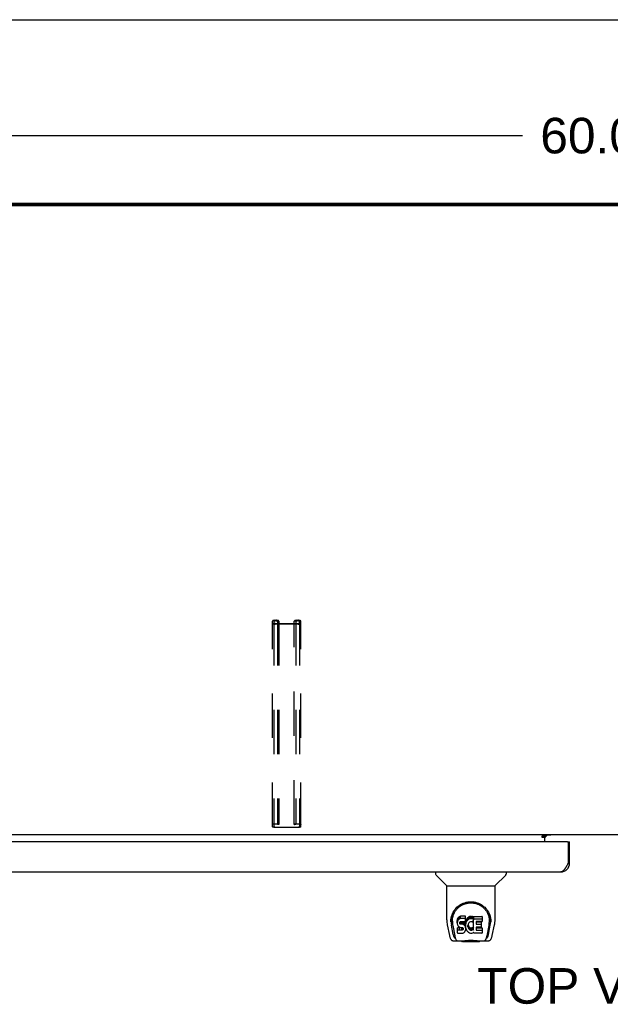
# Model space of a CAD drawing. Header units: inches. Extents: x 0 to 230, y 0 to 149.
# Tile 87 of 92: x 57 to 74, y 121 to 149. Entities that reach past the tile are written whole.
import ezdxf

# ---------------------------------------------------------------- set-up
doc = ezdxf.new("R2010")
doc.units = ezdxf.units.IN
doc.header["$LTSCALE"] = 12.635135
doc.header["$MEASUREMENT"] = 0
doc.linetypes.add('HIDDEN', pattern=[0.2, 0.1, -0.1])
doc.layers.get('0').update_dxf_attribs({"linetype": 'CONTINUOUS'})
for name, color, linetype in [('02___PRT_ALL_AXES', 7, 'CONTINUOUS'), ('DEFAULT_2', 8, 'HIDDEN'), ('DIMENSIONS', 7, 'CONTINUOUS')]:
    doc.layers.add(name, color=color, linetype=linetype)
doc.styles.get("Standard").update_dxf_attribs({"font": 'arial.ttf'})
doc.dimstyles.new('DIMSTYLE_1', dxfattribs={"dimtxt": 1.013514, "dimasz": 1.351351, "dimexe": 0.09, "dimexo": 0.07, "dimgap": 0.0375, "dimtad": 0, "dimtih": 1, "dimtoh": 1, "dimzin": 4, "dimdsep": 46, "dimtxsty": 'Standard', "dimblk": '_FILLED', "dimblk1": '_FILLED', "dimblk2": '_FILLED', "dimcen": 0.09, "dimazin": 1, "dimtfac": 1, "dimtofl": 0, "dimtmove": 0, "dimatfit": 3, "dimldrblk": '_FILLED', "dimfxl": 1, "dimtolj": 1, "dimtzin": 4, "dimarcsym": 0})

# ---------------------------------------------------------------- blocks, each defined once
blk = doc.blocks.new('_FILLED')
at = {"color": 0, "linetype": 'ByBlock'}
blk.add_solid([(0, 0), (-1, 0.2), (-1, -0.2)], dxfattribs=at)
blk = doc.blocks.new('*D9')
at = {"layer": 'DIMENSIONS', "color": 2, "linetype": 'Continuous'}
for p, q in [((43.844, 144.278), (43.844, 146.563)), ((103.844, 144.278), (103.844, 146.563)), ((43.844, 145.347), (71.566, 145.347)), ((103.844, 145.347), (76.121, 145.347))]:
    blk.add_line(p, q, dxfattribs=at)
at = {"layer": 'DIMENSIONS', "color": 2, "linetype": 'Continuous', "xscale": 1.3513513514, "yscale": 1.3513513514, "zscale": 1.3513513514, "rotation": 180}
blk.add_blockref('_FILLED', (43.844, 145.347), dxfattribs=at)
at = {"layer": 'DIMENSIONS', "color": 2, "linetype": 'Continuous', "xscale": 1.3513513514, "yscale": 1.3513513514, "zscale": 1.3513513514}
blk.add_blockref('_FILLED', (103.844, 145.347), dxfattribs=at)
at = {"layer": 'DIMENSIONS', "color": 2, "linetype": 'Continuous', "insert": (73.844, 145.853), "char_height": 1.0135, "width": 3.54165, "attachment_point": 2, "line_spacing_factor": 0.9}
blk.add_mtext('60.00', dxfattribs=at)

msp = doc.modelspace()

# ---------------------------------------------------------------- linework, layer by layer
at = {"color": 7, "linetype": 'Continuous'}
for p, q in [((0, 148.649), (229.73, 148.649)), ((103.732, 143.347), (43.956, 143.347)), ((102.291, 125.424), (45.396, 125.424)), ((72.198, 125.424), (72.198, 125.394)), ((72.205, 125.349), (72.269, 125.413)), ((72.13, 125.394), (72.198, 125.394)), ((72.13, 125.343), (72.13, 125.394)), ((72.198, 125.343), (72.13, 125.343)), ((72.198, 125.22), (72.198, 125.389)), ((72.844, 125.22), (72.906, 125.22)), ((72.906, 124.612), (72.864, 124.612)), ((69.09, 124.366), (69.09, 124.303)), ((71.098, 124.366), (71.098, 124.303)), ((69.399, 123.978), (69.101, 124.275)), ((70.788, 123.978), (71.086, 124.275)), ((69.405, 123.972), (70.783, 123.972)), ((69.405, 123), (69.405, 123.972)), ((70.783, 123.001), (70.783, 123.972)), ((69.523, 122.945), (69.523, 122.945)), ((69.53, 123.032), (69.529, 122.968)), ((69.567, 122.958), (69.567, 122.935)), ((69.709, 123.004), (69.708, 122.98)), ((69.708, 122.913), (69.708, 122.98)), ((69.709, 122.937), (69.708, 122.913)), ((69.708, 122.913), (69.708, 122.889)), ((69.708, 122.889), (69.712, 122.866)), ((69.714, 123.027), (69.709, 123.004)), ((69.709, 122.937), (69.709, 123.004)), ((69.714, 122.96), (69.709, 122.937)), ((69.724, 123.049), (69.714, 123.027)), ((69.714, 122.96), (69.714, 123.027)), ((69.724, 122.983), (69.714, 122.96)), ((69.737, 123.069), (69.724, 123.049)), ((69.724, 122.983), (69.724, 123.049)), ((69.737, 123.002), (69.724, 122.983)), ((69.746, 123.077), (69.737, 123.069)), ((69.737, 123.002), (69.737, 123.069)), ((69.746, 123.01), (69.737, 123.002)), ((69.756, 123.084), (69.746, 123.077)), ((69.746, 123.01), (69.746, 123.077)), ((69.756, 123.017), (69.746, 123.01)), ((69.777, 123.093), (69.756, 123.084)), ((69.756, 123.017), (69.756, 123.084)), ((69.777, 123.026), (69.756, 123.017)), ((69.801, 123.101), (69.777, 123.093)), ((69.777, 123.026), (69.777, 123.093)), ((69.801, 123.034), (69.777, 123.026)), ((69.779, 122.916), (69.781, 122.931)), ((69.779, 122.894), (69.779, 122.916)), ((69.779, 122.901), (69.779, 122.916)), ((69.779, 122.894), (69.779, 122.901)), ((69.782, 122.887), (69.779, 122.894)), ((69.781, 122.931), (69.784, 122.938)), ((69.782, 122.887), (69.782, 122.931)), ((69.786, 122.881), (69.782, 122.887)), ((69.784, 122.938), (69.79, 122.943)), ((69.786, 122.881), (69.786, 122.939)), ((69.79, 122.943), (69.805, 122.947)), ((69.807, 122.939), (69.792, 122.943)), ((69.792, 122.943), (69.792, 122.943)), ((69.792, 122.876), (69.792, 122.943)), ((69.94, 123.101), (69.801, 123.101)), ((69.801, 123.034), (69.801, 123.101)), ((69.94, 123.034), (69.801, 123.034)), ((69.805, 122.947), (69.819, 122.949)), ((69.831, 122.94), (69.807, 122.939)), ((69.807, 122.872), (69.807, 122.939)), ((69.819, 122.949), (69.932, 122.949)), ((69.855, 122.939), (69.831, 122.94)), ((69.831, 122.873), (69.831, 122.94)), ((69.878, 122.933), (69.855, 122.939)), ((69.855, 122.872), (69.855, 122.939)), ((69.889, 122.929), (69.878, 122.933)), ((69.878, 122.867), (69.878, 122.933)), ((69.899, 122.922), (69.889, 122.929)), ((69.889, 122.862), (69.889, 122.929)), ((69.916, 122.905), (69.899, 122.922)), ((69.899, 122.855), (69.899, 122.922)), ((69.929, 122.885), (69.916, 122.905)), ((69.916, 122.838), (69.916, 122.905)), ((69.932, 122.949), (69.938, 122.949)), ((69.938, 122.949), (69.94, 122.954)), ((69.942, 123.058), (69.94, 123.101)), ((69.94, 123.034), (69.94, 123.101)), ((69.942, 122.991), (69.94, 123.034)), ((69.94, 122.954), (69.941, 122.967)), ((69.944, 122.937), (69.94, 122.892)), ((69.94, 122.825), (69.94, 122.892)), ((69.941, 122.967), (69.942, 122.991)), ((69.942, 122.991), (69.942, 123.058)), ((69.948, 122.959), (69.944, 122.937)), ((69.944, 122.87), (69.944, 122.937)), ((69.948, 122.892), (69.944, 122.87)), ((69.954, 122.98), (69.948, 122.959)), ((69.948, 122.892), (69.948, 122.959)), ((69.954, 122.913), (69.948, 122.892)), ((69.963, 123.001), (69.954, 122.98)), ((69.954, 122.913), (69.954, 122.98)), ((69.963, 122.934), (69.954, 122.913)), ((69.974, 123.02), (69.963, 123.001)), ((69.963, 122.934), (69.963, 123.001)), ((69.974, 122.953), (69.963, 122.934)), ((69.987, 123.038), (69.974, 123.02)), ((69.974, 122.953), (69.974, 123.02)), ((69.987, 122.971), (69.974, 122.953)), ((70.001, 123.055), (69.987, 123.038)), ((69.987, 122.971), (69.987, 123.038)), ((70.001, 122.988), (69.987, 122.971)), ((70.018, 123.07), (70.001, 123.055)), ((70.001, 122.988), (70.001, 123.055)), ((70.018, 123.003), (70.001, 122.988)), ((70.023, 122.892), (70.017, 122.881)), ((70.036, 123.083), (70.018, 123.07)), ((70.018, 123.003), (70.018, 123.07)), ((70.036, 123.016), (70.018, 123.003)), ((70.037, 122.916), (70.023, 122.892)), ((70.056, 123.092), (70.036, 123.083)), ((70.036, 123.016), (70.036, 123.083)), ((70.056, 123.025), (70.036, 123.016)), ((70.045, 122.926), (70.037, 122.916)), ((70.056, 122.933), (70.045, 122.926)), ((70.078, 123.097), (70.056, 123.092)), ((70.056, 123.025), (70.056, 123.092)), ((70.078, 123.03), (70.056, 123.025)), ((70.081, 122.944), (70.056, 122.933)), ((70.1, 123.099), (70.078, 123.097)), ((70.078, 123.03), (70.078, 123.097)), ((70.1, 123.032), (70.078, 123.03)), ((70.094, 122.947), (70.081, 122.944)), ((70.107, 122.947), (70.094, 122.947)), ((70.1, 123.099), (70.123, 123.099)), ((70.1, 123.032), (70.1, 123.099)), ((70.123, 123.032), (70.1, 123.032)), ((70.12, 122.944), (70.107, 122.947)), ((70.132, 122.939), (70.12, 122.944)), ((70.134, 123.097), (70.123, 123.099)), ((70.123, 123.032), (70.123, 123.099)), ((70.134, 123.03), (70.123, 123.032)), ((70.145, 123.094), (70.134, 123.097)), ((70.134, 123.03), (70.134, 123.097)), ((70.145, 123.027), (70.134, 123.03)), ((70.165, 123.01), (70.138, 122.941)), ((70.163, 123.082), (70.145, 123.094)), ((70.145, 123.027), (70.145, 123.094)), ((70.163, 123.015), (70.145, 123.027)), ((70.163, 123.082), (70.163, 123.015)), ((70.165, 123.078), (70.165, 123.011)), ((70.173, 123.099), (70.41, 123.099)), ((70.173, 122.707), (70.173, 123.099)), ((70.173, 123.032), (70.41, 123.032)), ((70.243, 122.944), (70.243, 122.877)), ((70.41, 122.948), (70.248, 122.948)), ((70.248, 122.939), (70.379, 122.939)), ((70.384, 122.934), (70.384, 122.794)), ((70.415, 123.094), (70.415, 122.953)), ((70.657, 123.032), (70.658, 122.968)), ((70.664, 122.945), (70.664, 122.945)), ((69.42, 122.857), (69.485, 122.552)), ((69.592, 122.58), (69.539, 122.85)), ((69.576, 122.837), (69.633, 122.544)), ((69.71, 122.627), (69.71, 122.769)), ((69.712, 122.866), (69.721, 122.843)), ((69.774, 122.707), (69.714, 122.707)), ((69.774, 122.774), (69.715, 122.773)), ((69.715, 122.707), (69.715, 122.773)), ((69.715, 122.622), (69.859, 122.622)), ((69.721, 122.843), (69.733, 122.823)), ((69.733, 122.823), (69.75, 122.806)), ((69.75, 122.806), (69.77, 122.793)), ((69.77, 122.793), (69.781, 122.789)), ((69.835, 122.774), (69.774, 122.774)), ((69.774, 122.707), (69.774, 122.774)), ((69.835, 122.707), (69.774, 122.707)), ((69.781, 122.789), (69.792, 122.787)), ((69.792, 122.876), (69.786, 122.881)), ((69.807, 122.872), (69.792, 122.876)), ((69.792, 122.787), (69.84, 122.786)), ((69.831, 122.873), (69.807, 122.872)), ((69.855, 122.872), (69.831, 122.873)), ((69.85, 122.775), (69.835, 122.774)), ((69.835, 122.707), (69.835, 122.774)), ((69.85, 122.709), (69.835, 122.707)), ((69.84, 122.786), (69.847, 122.785)), ((69.847, 122.785), (69.854, 122.783)), ((69.856, 122.779), (69.85, 122.775)), ((69.85, 122.709), (69.85, 122.775)), ((69.856, 122.712), (69.85, 122.709)), ((69.854, 122.783), (69.86, 122.778)), ((69.878, 122.867), (69.855, 122.872)), ((69.858, 122.78), (69.856, 122.779)), ((69.856, 122.712), (69.856, 122.779)), ((69.862, 122.717), (69.856, 122.712)), ((69.859, 122.622), (69.871, 122.624)), ((69.86, 122.778), (69.865, 122.772)), ((69.862, 122.717), (69.862, 122.777)), ((69.871, 122.729), (69.862, 122.717)), ((69.865, 122.772), (69.872, 122.759)), ((69.871, 122.729), (69.871, 122.761)), ((69.874, 122.736), (69.871, 122.729)), ((69.871, 122.624), (69.882, 122.628)), ((69.872, 122.759), (69.874, 122.744)), ((69.874, 122.736), (69.874, 122.748)), ((69.874, 122.744), (69.874, 122.736)), ((69.889, 122.862), (69.878, 122.867)), ((69.882, 122.628), (69.902, 122.642)), ((69.899, 122.855), (69.889, 122.862)), ((69.916, 122.838), (69.899, 122.855)), ((69.902, 122.642), (69.919, 122.659)), ((69.929, 122.818), (69.916, 122.838)), ((69.919, 122.659), (69.926, 122.669)), ((69.926, 122.669), (69.931, 122.679)), ((69.939, 122.863), (69.929, 122.885)), ((69.929, 122.818), (69.929, 122.885)), ((69.939, 122.796), (69.929, 122.818)), ((69.931, 122.679), (69.94, 122.702)), ((69.94, 122.859), (69.939, 122.863)), ((69.939, 122.796), (69.939, 122.863)), ((69.945, 122.773), (69.939, 122.796)), ((69.944, 122.87), (69.94, 122.825)), ((69.94, 122.825), (69.941, 122.803)), ((69.94, 122.702), (69.946, 122.725)), ((69.941, 122.803), (69.944, 122.781)), ((69.944, 122.781), (69.948, 122.759)), ((69.947, 122.749), (69.945, 122.773)), ((69.946, 122.725), (69.947, 122.749)), ((69.947, 122.749), (69.947, 122.764)), ((69.948, 122.759), (69.955, 122.738)), ((69.955, 122.738), (69.977, 122.699)), ((69.977, 122.699), (69.989, 122.68)), ((69.989, 122.68), (70.004, 122.664)), ((70.004, 122.664), (70.02, 122.649)), ((70.01, 122.841), (70.009, 122.814)), ((70.009, 122.814), (70.01, 122.801)), ((70.013, 122.868), (70.01, 122.841)), ((70.01, 122.801), (70.01, 122.841)), ((70.01, 122.801), (70.013, 122.788)), ((70.012, 122.861), (70.013, 122.855)), ((70.017, 122.881), (70.013, 122.868)), ((70.013, 122.855), (70.024, 122.83)), ((70.013, 122.788), (70.013, 122.855)), ((70.013, 122.788), (70.024, 122.763)), ((70.02, 122.649), (70.038, 122.635)), ((70.024, 122.83), (70.037, 122.807)), ((70.024, 122.763), (70.024, 122.83)), ((70.024, 122.763), (70.037, 122.74)), ((70.037, 122.807), (70.046, 122.797)), ((70.037, 122.74), (70.037, 122.807)), ((70.037, 122.74), (70.046, 122.73)), ((70.038, 122.635), (70.048, 122.63)), ((70.046, 122.797), (70.056, 122.788)), ((70.046, 122.73), (70.046, 122.797)), ((70.046, 122.73), (70.056, 122.721)), ((70.048, 122.63), (70.058, 122.626)), ((70.056, 122.788), (70.067, 122.781)), ((70.056, 122.721), (70.056, 122.788)), ((70.056, 122.721), (70.067, 122.714)), ((70.058, 122.626), (70.08, 122.621)), ((70.067, 122.781), (70.079, 122.776)), ((70.067, 122.714), (70.067, 122.781)), ((70.067, 122.714), (70.079, 122.709)), ((70.079, 122.776), (70.093, 122.774)), ((70.079, 122.709), (70.079, 122.776)), ((70.079, 122.709), (70.093, 122.707)), ((70.08, 122.621), (70.102, 122.618)), ((70.093, 122.774), (70.106, 122.773)), ((70.093, 122.707), (70.093, 122.774)), ((70.093, 122.707), (70.106, 122.706)), ((70.102, 122.618), (70.124, 122.621)), ((70.106, 122.773), (70.119, 122.775)), ((70.106, 122.706), (70.106, 122.773)), ((70.106, 122.706), (70.119, 122.708)), ((70.119, 122.775), (70.132, 122.779)), ((70.119, 122.708), (70.119, 122.775)), ((70.119, 122.708), (70.132, 122.712)), ((70.124, 122.621), (70.146, 122.628)), ((70.132, 122.779), (70.144, 122.785)), ((70.132, 122.712), (70.132, 122.779)), ((70.132, 122.712), (70.144, 122.718)), ((70.144, 122.785), (70.155, 122.792)), ((70.144, 122.718), (70.144, 122.785)), ((70.144, 122.718), (70.155, 122.725)), ((70.146, 122.628), (70.165, 122.64)), ((70.155, 122.792), (70.155, 122.725)), ((70.162, 122.791), (70.173, 122.773)), ((70.162, 122.724), (70.173, 122.707)), ((70.175, 122.64), (70.165, 122.64)), ((70.165, 122.64), (70.165, 122.64)), ((70.175, 122.627), (70.175, 122.64)), ((70.411, 122.622), (70.18, 122.622)), ((70.245, 122.785), (70.245, 122.708)), ((70.248, 122.872), (70.379, 122.872)), ((70.379, 122.79), (70.249, 122.79)), ((70.249, 122.77), (70.411, 122.77)), ((70.249, 122.703), (70.411, 122.703)), ((70.415, 122.766), (70.415, 122.627)), ((70.554, 122.544), (70.611, 122.834)), ((70.595, 122.58), (70.648, 122.85)), ((70.611, 122.834), (70.612, 122.838)), ((70.702, 122.552), (70.767, 122.857)), ((69.609, 122.397), (69.836, 122.397)), ((69.651, 122.476), (69.643, 122.476)), ((69.649, 122.48), (69.653, 122.47)), ((69.653, 122.47), (69.653, 122.47)), ((69.695, 122.397), (69.694, 122.397)), ((69.81, 122.397), (69.831, 122.398)), ((69.81, 122.397), (69.832, 122.398)), ((69.855, 122.377), (69.835, 122.398)), ((70.332, 122.377), (69.855, 122.377)), ((70.301, 122.402), (70.328, 122.399)), ((70.332, 122.377), (70.352, 122.398)), ((70.351, 122.397), (70.578, 122.397)), ((70.493, 122.397), (70.492, 122.397)), ((70.534, 122.47), (70.535, 122.47)), ((70.535, 122.47), (70.538, 122.48)), ((70.544, 122.476), (70.536, 122.476))]:
    msp.add_line(p, q, dxfattribs=at)
at = {"color": 3, "linetype": 'Continuous'}
for p, q in [((43.948, 143.424), (103.74, 143.424)), ((103.732, 143.374), (43.956, 143.374)), ((72.369, 125.413), (72.198, 125.413)), ((72.844, 125.22), (44.281, 125.22)), ((72.198, 125.389), (72.13, 125.389)), ((72.864, 125.2), (72.864, 124.612)), ((72.906, 124.612), (72.906, 125.22)), ((72.844, 124.574), (72.837, 124.561)), ((72.85, 124.586), (72.844, 124.574)), ((72.864, 124.612), (72.85, 124.586)), ((44.465, 124.366), (72.66, 124.366))]:
    msp.add_line(p, q, dxfattribs=at)
msp.add_lwpolyline([(72.837, 124.561), (72.83, 124.548), (72.827, 124.542), (72.823, 124.536), (72.82, 124.53), (72.816, 124.524), (72.813, 124.518), (72.81, 124.512), (72.806, 124.506), (72.803, 124.5), (72.799, 124.494), (72.796, 124.489), (72.793, 124.483), (72.789, 124.478), (72.786, 124.472), (72.782, 124.467), (72.779, 124.462), (72.776, 124.457), (72.772, 124.452), (72.769, 124.447), (72.765, 124.442), (72.762, 124.438), (72.758, 124.433), (72.755, 124.429), (72.752, 124.425), (72.748, 124.421), (72.745, 124.417), (72.741, 124.413), (72.738, 124.409), (72.735, 124.405), (72.731, 124.402), (72.728, 124.399), (72.724, 124.395), (72.721, 124.392), (72.718, 124.39), (72.714, 124.387), (72.711, 124.384), (72.707, 124.382), (72.704, 124.38), (72.701, 124.378), (72.697, 124.376), (72.694, 124.374), (72.69, 124.372), (72.687, 124.371), (72.683, 124.37), (72.68, 124.369), (72.677, 124.368), (72.673, 124.367), (72.67, 124.366), (72.666, 124.366), (72.663, 124.366), (72.66, 124.366)], dxfattribs=at)
at = {"color": 7, "linetype": 'Continuous'}
for points in [[(69.523, 122.958), (69.525, 122.999), (69.532, 123.049), (69.543, 123.096), (69.557, 123.14), (69.574, 123.182), (69.594, 123.221), (69.617, 123.258), (69.641, 123.293), (69.669, 123.326), (69.698, 123.357), (69.73, 123.385), (69.763, 123.411), (69.799, 123.434), (69.837, 123.455), (69.876, 123.473), (69.918, 123.488), (69.96, 123.5), (70.004, 123.509), (70.049, 123.514), (70.094, 123.516), (70.139, 123.514), (70.184, 123.509), (70.227, 123.5), (70.27, 123.488), (70.312, 123.473), (70.351, 123.454), (70.389, 123.434), (70.424, 123.41), (70.458, 123.384), (70.49, 123.356), (70.519, 123.326), (70.546, 123.293), (70.571, 123.258), (70.594, 123.221), (70.613, 123.181), (70.63, 123.139), (70.644, 123.095), (70.655, 123.048), (70.662, 122.999), (70.664, 122.958)], [(69.854, 123.427), (69.87, 123.435), (69.886, 123.442), (69.902, 123.449), (69.918, 123.455), (69.934, 123.46), (69.949, 123.465), (69.965, 123.469), (69.981, 123.473), (69.997, 123.476), (70.013, 123.479), (70.029, 123.481), (70.045, 123.483), (70.061, 123.484), (70.077, 123.485), (70.093, 123.485), (70.109, 123.485), (70.125, 123.484), (70.141, 123.483), (70.157, 123.481), (70.173, 123.479), (70.189, 123.476), (70.205, 123.473), (70.22, 123.47), (70.236, 123.465), (70.252, 123.461), (70.268, 123.455), (70.284, 123.449), (70.3, 123.443), (70.317, 123.436)], [(69.567, 122.958), (69.567, 122.978), (69.569, 123.002), (69.571, 123.027), (69.575, 123.05), (69.58, 123.074), (69.585, 123.097), (69.592, 123.12), (69.6, 123.142), (69.608, 123.163), (69.618, 123.184), (69.628, 123.205), (69.639, 123.224), (69.65, 123.243), (69.663, 123.261), (69.675, 123.279), (69.689, 123.295), (69.702, 123.311), (69.716, 123.326), (69.731, 123.34), (69.745, 123.354), (69.76, 123.366), (69.776, 123.378), (69.791, 123.389), (69.807, 123.4), (69.822, 123.41), (69.838, 123.419), (69.854, 123.427)], [(70.317, 123.436), (70.332, 123.428), (70.348, 123.419), (70.364, 123.41), (70.38, 123.401), (70.395, 123.39), (70.411, 123.379), (70.426, 123.367), (70.441, 123.354), (70.456, 123.341), (70.47, 123.327), (70.484, 123.312), (70.498, 123.296), (70.512, 123.279), (70.524, 123.262), (70.537, 123.244), (70.548, 123.225), (70.559, 123.205), (70.569, 123.185), (70.579, 123.164), (70.587, 123.142), (70.595, 123.12), (70.602, 123.097), (70.608, 123.074), (70.612, 123.051), (70.616, 123.027), (70.619, 123.003), (70.62, 122.978), (70.621, 122.958)], [(69.405, 123), (69.405, 122.967), (69.409, 122.927), (69.414, 122.888), (69.42, 122.857)], [(69.523, 122.945), (69.523, 122.95), (69.523, 122.958)], [(69.567, 122.935), (69.567, 122.919), (69.569, 122.89), (69.572, 122.862), (69.576, 122.837)], [(70.612, 122.838), (70.612, 122.841), (70.613, 122.844), (70.613, 122.847), (70.614, 122.85), (70.614, 122.853), (70.615, 122.856), (70.615, 122.86), (70.616, 122.863), (70.616, 122.867), (70.617, 122.871), (70.617, 122.874), (70.617, 122.878), (70.618, 122.882), (70.618, 122.886), (70.619, 122.89), (70.619, 122.895), (70.619, 122.899), (70.62, 122.904), (70.62, 122.908), (70.62, 122.913), (70.62, 122.918), (70.62, 122.923), (70.621, 122.928), (70.621, 122.933), (70.621, 122.958)], [(70.664, 122.958), (70.664, 122.951), (70.664, 122.945)], [(70.767, 122.857), (70.773, 122.887), (70.779, 122.927), (70.782, 122.967), (70.783, 123.001)], [(69.714, 122.773), (69.714, 122.773), (69.714, 122.773), (69.713, 122.773), (69.713, 122.773), (69.712, 122.773), (69.712, 122.773), (69.712, 122.772), (69.711, 122.772), (69.711, 122.772), (69.711, 122.771), (69.71, 122.771), (69.71, 122.77), (69.71, 122.77), (69.71, 122.769)], [(69.714, 122.707), (69.714, 122.707), (69.714, 122.706), (69.713, 122.706), (69.713, 122.706), (69.712, 122.706), (69.712, 122.706), (69.712, 122.705), (69.711, 122.705), (69.711, 122.705), (69.711, 122.704), (69.71, 122.704), (69.71, 122.703), (69.71, 122.703), (69.71, 122.702)], [(69.485, 122.552), (69.488, 122.539), (69.493, 122.52), (69.498, 122.503), (69.503, 122.488), (69.508, 122.475), (69.514, 122.462), (69.521, 122.451), (69.528, 122.44), (69.536, 122.431), (69.545, 122.422), (69.556, 122.414), (69.567, 122.407), (69.579, 122.402), (69.592, 122.399), (69.606, 122.397), (69.609, 122.397)], [(69.633, 122.544), (69.636, 122.533), (69.639, 122.519), (69.642, 122.505), (69.645, 122.493), (69.649, 122.48)], [(69.653, 122.47), (69.658, 122.457), (69.664, 122.445), (69.671, 122.434), (69.677, 122.425), (69.685, 122.417), (69.693, 122.41), (69.702, 122.404), (69.712, 122.4), (69.722, 122.398), (69.729, 122.397)], [(69.831, 122.398), (69.853, 122.399), (69.876, 122.401), (69.901, 122.404), (69.927, 122.407), (69.953, 122.41), (69.981, 122.413), (70.009, 122.415), (70.038, 122.417), (70.067, 122.418), (70.096, 122.418), (70.125, 122.418), (70.154, 122.416), (70.183, 122.414), (70.211, 122.412), (70.238, 122.409), (70.264, 122.407), (70.289, 122.404), (70.313, 122.401), (70.336, 122.399)], [(69.832, 122.398), (69.859, 122.399), (69.886, 122.402), (69.915, 122.405), (69.943, 122.408), (69.972, 122.41), (70.002, 122.413), (70.032, 122.414), (70.063, 122.416), (70.093, 122.416), (70.124, 122.416), (70.154, 122.415), (70.184, 122.413), (70.214, 122.41), (70.243, 122.408), (70.301, 122.402)], [(70.328, 122.399), (70.355, 122.398), (70.377, 122.397)], [(70.336, 122.399), (70.357, 122.398), (70.377, 122.397)], [(70.458, 122.397), (70.466, 122.398), (70.476, 122.4), (70.485, 122.404), (70.494, 122.41), (70.502, 122.417), (70.51, 122.425), (70.516, 122.434), (70.523, 122.445), (70.529, 122.457), (70.534, 122.47)], [(70.538, 122.48), (70.542, 122.493), (70.545, 122.505), (70.549, 122.519), (70.552, 122.533), (70.554, 122.544)], [(70.578, 122.397), (70.581, 122.397), (70.594, 122.399), (70.607, 122.402), (70.62, 122.407), (70.631, 122.414), (70.641, 122.421), (70.651, 122.43), (70.659, 122.44), (70.666, 122.451), (70.673, 122.462), (70.679, 122.474), (70.684, 122.488), (70.69, 122.503), (70.695, 122.52), (70.699, 122.539), (70.702, 122.552)]]:
    msp.add_lwpolyline(points, dxfattribs=at)
at = {"color": 3, "linetype": 'Continuous'}
for centre, radius, start, end in [((72.313, 125.309), 0.115, 115.2502, 167.1429), ((72.844, 125.2), 0.02, 0, 90), ((72.66, 124.612), 0.246, 270, 360)]:
    msp.add_arc(centre, radius, start, end, dxfattribs=at)
at = {"color": 7, "linetype": 'Continuous'}
for centre, radius, start, end in [((69.129, 124.303), 0.0394, 180, 225), ((71.058, 124.303), 0.0394, 315, 360), ((69.413, 123.992), 0.0197, 225, 270), ((70.774, 123.992), 0.0197, 270, 315)]:
    msp.add_arc(centre, radius, start, end, dxfattribs=at)
for centre, major_axis, ratio, start_param, end_param in [((70.094, 122.958), (0, 0.565), 0.999848, 1.137008, 1.76365), ((70.094, 122.958), (0, 0.565), 0.999848, 4.519536, 5.145564), ((70.134, 122.943), (0, 0.00448), 1, -3.557718, -1.937287), ((70.16, 123.078), (0, 0.00448), 1, -1.566905, -0.665444), ((70.16, 123.011), (0.00448, 0), 1, 5.916695, 7.188538), ((70.248, 122.944), (0, 0.00448), 1, 0, 1.570796), ((70.248, 122.943), (0, 0.00448), 1, 1.570796, 3.141593), ((70.379, 122.934), (0, 0.00448), 1, -1.570796, 0), ((70.41, 123.094), (0, 0.00448), 1, -1.570796, 0), ((70.41, 123.027), (0, 0.00448), 1, -1.570796, 0), ((70.41, 122.953), (0, 0.00448), 1, -3.141593, -1.570796), ((69.715, 122.627), (0, 0.00483), 1, 1.570796, 3.141593), ((70.158, 122.788), (0.00448, 0), 1, 0.594971, 2.222579), ((70.158, 122.722), (0.00448, 0), 1, 0.594971, 2.222579), ((70.18, 122.627), (0, 0.00448), 1, 1.570796, 3.141593), ((70.248, 122.877), (0, 0.00448), 1, 1.570796, 3.141593), ((70.249, 122.785), (0, 0.00448), 1, 0, 1.570796), ((70.249, 122.775), (0, 0.00448), 1, 1.570796, 3.141593), ((70.249, 122.708), (0, 0.00448), 1, 1.570796, 3.141593), ((70.379, 122.868), (0, 0.00448), 1, -1.570796, 0), ((70.379, 122.794), (0, 0.00448), 1, -3.141593, -1.570796), ((70.411, 122.766), (0, 0.00448), 1, -1.570796, 0), ((70.411, 122.699), (0, 0.00448), 1, -1.570796, 0), ((70.411, 122.627), (0, 0.00448), 1, -3.141593, -1.570796), ((69.65, 122.83), (0.007, 0.354), 0.213027, -3.923008, -3.13761), ((70.537, 122.83), (-0.007, 0.354), 0.213027, -3.145575, -2.360177)]:
    msp.add_ellipse(centre, major_axis=major_axis, ratio=ratio, start_param=start_param, end_param=end_param, dxfattribs=at)
at = {"layer": '02___PRT_ALL_AXES', "color": 3, "linetype": 'Continuous'}
msp.add_line((72.369, 125.413), (72.369, 125.424), dxfattribs=at)
at = {"layer": 'DEFAULT_2', "color": 8, "linetype": 'HIDDEN'}
for p, q in [((64.437, 125.654), (64.437, 131.513)), ((64.477, 131.513), (64.477, 125.654)), ((64.517, 131.534), (64.545, 131.534)), ((64.545, 131.524), (64.517, 131.524)), ((64.517, 131.439), (65.17, 131.439)), ((65.17, 131.429), (64.517, 131.429)), ((64.585, 131.513), (64.585, 125.714)), ((64.625, 131.51), (64.585, 131.51)), ((64.625, 131.513), (64.625, 125.714)), ((65.062, 125.714), (65.062, 131.513)), ((65.102, 131.51), (65.062, 131.51)), ((65.102, 131.513), (65.102, 125.714)), ((65.142, 131.534), (65.17, 131.534)), ((65.17, 131.524), (65.142, 131.524)), ((65.21, 131.513), (65.21, 125.654)), ((65.25, 125.654), (65.25, 131.513)), ((64.517, 125.738), (64.545, 125.738)), ((64.545, 125.728), (64.517, 125.728)), ((64.625, 125.714), (64.585, 125.714)), ((65.102, 125.714), (65.062, 125.714)), ((65.142, 125.738), (65.17, 125.738)), ((65.17, 125.728), (65.142, 125.728)), ((64.517, 125.644), (65.17, 125.644)), ((65.17, 125.633), (64.517, 125.633))]:
    msp.add_line(p, q, dxfattribs=at)
for points in [[(64.517, 131.534), (64.507, 131.534), (64.497, 131.533), (64.487, 131.532), (64.477, 131.531), (64.469, 131.53), (64.461, 131.528), (64.454, 131.526), (64.448, 131.524), (64.443, 131.521), (64.44, 131.519), (64.438, 131.516), (64.437, 131.513)], [(64.437, 131.449), (64.438, 131.447), (64.44, 131.444), (64.443, 131.442), (64.448, 131.439), (64.454, 131.437), (64.461, 131.435), (64.469, 131.433), (64.477, 131.432), (64.487, 131.43), (64.497, 131.429), (64.507, 131.429), (64.517, 131.429)], [(64.477, 131.513), (64.478, 131.515), (64.479, 131.516), (64.482, 131.518), (64.485, 131.519), (64.489, 131.521), (64.494, 131.522), (64.499, 131.522), (64.505, 131.523), (64.511, 131.523), (64.517, 131.524)], [(64.517, 131.439), (64.511, 131.439), (64.505, 131.44), (64.499, 131.44), (64.494, 131.441), (64.489, 131.442), (64.485, 131.443), (64.482, 131.445), (64.479, 131.446), (64.478, 131.448), (64.477, 131.449)], [(64.625, 131.513), (64.624, 131.516), (64.622, 131.519), (64.619, 131.521), (64.614, 131.524), (64.608, 131.526), (64.601, 131.528), (64.594, 131.53), (64.585, 131.531), (64.575, 131.532), (64.566, 131.533), (64.555, 131.534), (64.545, 131.534)], [(64.545, 131.524), (64.551, 131.523), (64.557, 131.523), (64.563, 131.522), (64.568, 131.522), (64.573, 131.521), (64.577, 131.519), (64.581, 131.518), (64.583, 131.516), (64.584, 131.515), (64.585, 131.513)], [(65.142, 131.534), (65.132, 131.534), (65.122, 131.533), (65.112, 131.532), (65.102, 131.531), (65.094, 131.53), (65.086, 131.528), (65.079, 131.526), (65.073, 131.524), (65.068, 131.521), (65.065, 131.519), (65.063, 131.516), (65.062, 131.513)], [(65.102, 131.513), (65.103, 131.515), (65.104, 131.516), (65.107, 131.518), (65.11, 131.519), (65.114, 131.521), (65.119, 131.522), (65.124, 131.522), (65.13, 131.523), (65.136, 131.523), (65.142, 131.524)], [(65.25, 131.513), (65.249, 131.516), (65.247, 131.519), (65.244, 131.521), (65.239, 131.524), (65.233, 131.526), (65.226, 131.528), (65.219, 131.53), (65.21, 131.531), (65.2, 131.532), (65.191, 131.533), (65.18, 131.534), (65.17, 131.534)], [(65.17, 131.524), (65.176, 131.523), (65.182, 131.523), (65.188, 131.522), (65.193, 131.522), (65.198, 131.521), (65.202, 131.519), (65.206, 131.518), (65.208, 131.516), (65.209, 131.515), (65.21, 131.513)], [(65.21, 131.449), (65.209, 131.448), (65.208, 131.446), (65.206, 131.445), (65.202, 131.443), (65.198, 131.442), (65.193, 131.441), (65.188, 131.44), (65.182, 131.44), (65.176, 131.439), (65.17, 131.439)], [(65.17, 131.429), (65.18, 131.429), (65.191, 131.429), (65.2, 131.43), (65.21, 131.432), (65.219, 131.433), (65.226, 131.435), (65.233, 131.437), (65.239, 131.439), (65.244, 131.442), (65.247, 131.444), (65.249, 131.447), (65.25, 131.449)], [(64.437, 125.718), (64.438, 125.72), (64.44, 125.723), (64.443, 125.726), (64.448, 125.728), (64.454, 125.73), (64.461, 125.732), (64.469, 125.734), (64.477, 125.736), (64.487, 125.737), (64.497, 125.738), (64.507, 125.738), (64.517, 125.738)], [(64.517, 125.728), (64.511, 125.728), (64.505, 125.727), (64.499, 125.727), (64.494, 125.726), (64.489, 125.725), (64.485, 125.724), (64.482, 125.722), (64.479, 125.721), (64.478, 125.719), (64.477, 125.718)], [(64.545, 125.738), (64.555, 125.738), (64.566, 125.738), (64.575, 125.737), (64.585, 125.736), (64.594, 125.734), (64.601, 125.732), (64.608, 125.73), (64.614, 125.728), (64.619, 125.726), (64.622, 125.723), (64.624, 125.72), (64.625, 125.718)], [(64.585, 125.718), (64.584, 125.719), (64.583, 125.721), (64.581, 125.722), (64.577, 125.724), (64.573, 125.725), (64.568, 125.726), (64.563, 125.727), (64.557, 125.727), (64.551, 125.728), (64.545, 125.728)], [(65.062, 125.718), (65.063, 125.72), (65.065, 125.723), (65.068, 125.726), (65.073, 125.728), (65.079, 125.73), (65.086, 125.732), (65.094, 125.734), (65.102, 125.736), (65.112, 125.737), (65.122, 125.738), (65.132, 125.738), (65.142, 125.738)], [(65.142, 125.728), (65.136, 125.728), (65.13, 125.727), (65.124, 125.727), (65.119, 125.726), (65.114, 125.725), (65.11, 125.724), (65.107, 125.722), (65.104, 125.721), (65.103, 125.719), (65.102, 125.718)], [(65.17, 125.738), (65.18, 125.738), (65.191, 125.738), (65.2, 125.737), (65.21, 125.736), (65.219, 125.734), (65.226, 125.732), (65.233, 125.73), (65.239, 125.728), (65.244, 125.726), (65.247, 125.723), (65.249, 125.72), (65.25, 125.718)], [(65.21, 125.718), (65.209, 125.719), (65.208, 125.721), (65.206, 125.722), (65.202, 125.724), (65.198, 125.725), (65.193, 125.726), (65.188, 125.727), (65.182, 125.727), (65.176, 125.728), (65.17, 125.728)], [(64.517, 125.633), (64.507, 125.633), (64.497, 125.634), (64.487, 125.635), (64.477, 125.636), (64.469, 125.637), (64.461, 125.639), (64.454, 125.641), (64.448, 125.644), (64.443, 125.646), (64.44, 125.649), (64.438, 125.651), (64.437, 125.654)], [(64.477, 125.654), (64.478, 125.652), (64.479, 125.651), (64.482, 125.649), (64.485, 125.648), (64.489, 125.647), (64.494, 125.646), (64.499, 125.645), (64.505, 125.644), (64.511, 125.644), (64.517, 125.644)], [(65.25, 125.654), (65.249, 125.651), (65.247, 125.649), (65.244, 125.646), (65.239, 125.644), (65.233, 125.641), (65.226, 125.639), (65.219, 125.637), (65.21, 125.636), (65.2, 125.635), (65.191, 125.634), (65.18, 125.633), (65.17, 125.633)], [(65.17, 125.644), (65.176, 125.644), (65.182, 125.644), (65.188, 125.645), (65.193, 125.646), (65.198, 125.647), (65.202, 125.648), (65.206, 125.649), (65.208, 125.651), (65.209, 125.652), (65.21, 125.654)]]:
    msp.add_lwpolyline(points, dxfattribs=at)

# ---------------------------------------------------------------- texts
at = {"layer": 'DIMENSIONS', "color": 2, "linetype": 'Continuous', "insert": (73.737, 121.624), "char_height": 1.0135, "width": 6.90621, "attachment_point": 2, "line_spacing_factor": 0.9}
msp.add_mtext('TOP VIEW', dxfattribs=at)

# ---------------------------------------------------------------- dimensions: what is measured, and where the dimension line sits
at = {"layer": 'DIMENSIONS', "color": 2, "linetype": 'Continuous'}
dim = msp.add_linear_dim(base=(43.844, 145.347), p1=(103.844, 146.633), p2=(43.844, 146.633), angle=180, dimstyle='DIMSTYLE_1', dxfattribs=at)
dim.commit()
dim.dimension.update_dxf_attribs({"geometry": '*D9', "text_midpoint": (73.836, 145.341), "dimtype": 160})

doc.saveas('drawing.dxf')
